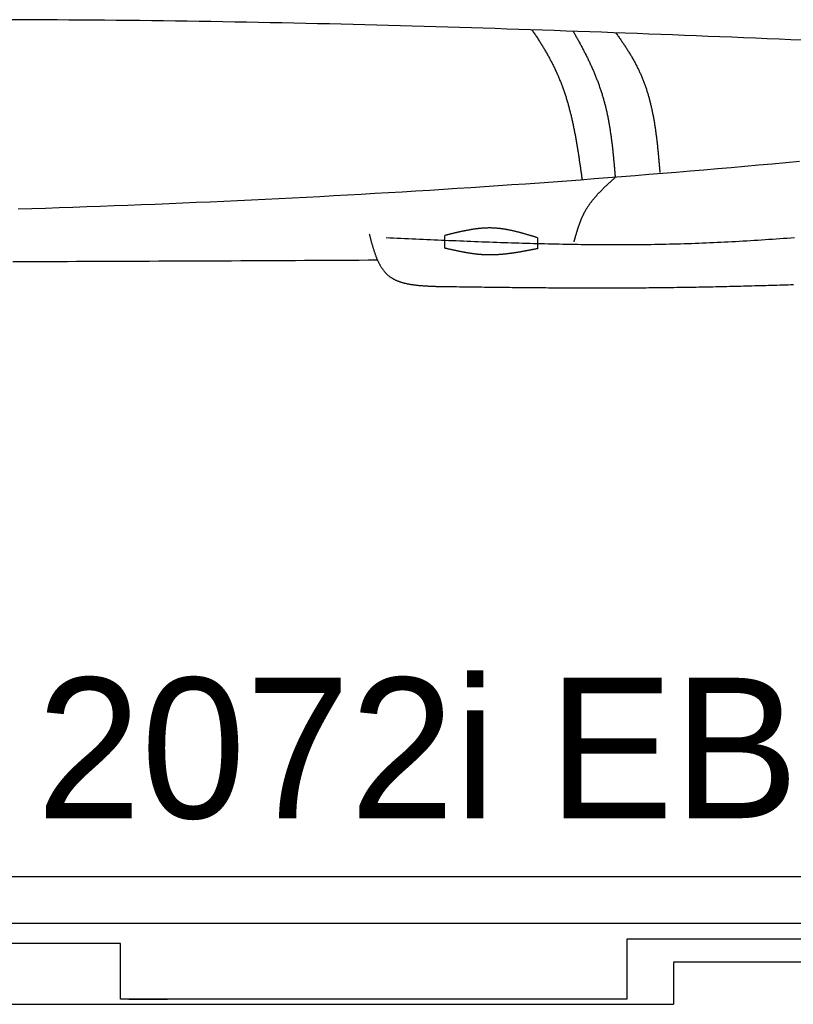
# Model space of a CAD drawing. Extents: x 715 to 7297, y 267 to 3610.
# Tile 41 of 64: x 4004 to 4913, y 287 to 1444. Entities that reach past the tile are written whole.
import ezdxf

# ---------------------------------------------------------------- set-up
doc = ezdxf.new("R2010")
doc.units = 0
doc.layers.get('0').update_dxf_attribs({"linetype": 'CONTINUOUS'})
doc.layers.add('CAR', color=10, linetype='CONTINUOUS')
doc.styles.add('AKTUELL-DIN', font='txt')

# ---------------------------------------------------------------- blocks, each defined once
blk = doc.blocks.new('*U13')
at = {"style": 'AKTUELL-DIN'}
blk.add_text('2072i EB LP=260', height=165, dxfattribs=at).set_placement((4024.4, 505.9))

msp = doc.modelspace()

# ---------------------------------------------------------------- linework, layer by layer
for p, q in [((1533.347, 437.271), (6020.522, 437.271)), ((4651.187, 382.271), (1454.174, 382.271)), ((4266.543, 382.271), (4266.246, 382.271)), ((4266.543, 382.271), (4266.543, 382.271)), ((6015.736, 382.271), (4651.187, 382.271)), ((4122.776, 358.771), (1832.775, 358.771)), ((4122.776, 293.271), (4122.776, 358.771)), ((6251.55, 363.771), (4717.775, 363.771)), ((4717.775, 363.771), (4717.775, 293.271)), ((4772.775, 337.271), (6272.775, 337.271)), ((4772.775, 336.521), (4772.775, 287.271)), ((4717.775, 293.271), (4122.776, 293.271)), ((4132.776, 293.271), (4178.005, 293.271)), ((1372.775, 287.271), (4772.775, 287.271))]:
    msp.add_line(p, q)
at = {"layer": 'CAR'}
for points in [[(4504.131, 1175.53), (4504.131, 1190.509)], [(4612.69, 1187.886), (4612.69, 1174.95)]]:
    msp.add_lwpolyline(points, dxfattribs=at)
for points in [[(4924.65, 1419.88, 0), (4910.74, 1420.46, 0), (4896.83, 1421.04, 0), (4882.92, 1421.61, 0), (4869.02, 1422.18, 0), (4855.11, 1422.75, 0), (4841.2, 1423.31, 0), (4827.3, 1423.87, 0), (4813.39, 1424.42, 0), (4799.48, 1424.97, 0), (4785.57, 1425.52, 0), (4771.67, 1426.06, 0), (4757.76, 1426.59, 0), (4743.85, 1427.12, 0), (4729.94, 1427.65, 0), (4716.04, 1428.17, 0), (4702.13, 1428.68, 0), (4688.22, 1429.19, 0), (4674.31, 1429.69, 0), (4660.4, 1430.19, 0), (4646.5, 1430.68, 0), (4632.59, 1431.17, 0), (4618.68, 1431.64, 0), (4604.77, 1432.11, 0), (4590.86, 1432.58, 0), (4576.95, 1433.03, 0), (4563.05, 1433.48, 0), (4549.14, 1433.93, 0), (4535.23, 1434.36, 0), (4521.32, 1434.79, 0), (4507.41, 1435.21, 0), (4493.5, 1435.62, 0), (4479.59, 1436.02, 0), (4465.68, 1436.42, 0), (4451.77, 1436.8, 0), (4437.86, 1437.18, 0), (4423.95, 1437.55, 0), (4410.04, 1437.91, 0), (4396.13, 1438.26, 0), (4382.22, 1438.6, 0), (4368.31, 1438.94, 0), (4354.4, 1439.26, 0), (4340.49, 1439.57, 0), (4326.58, 1439.88, 0), (4312.67, 1440.17, 0), (4298.76, 1440.45, 0), (4284.85, 1440.73, 0), (4270.94, 1440.99, 0), (4257.03, 1441.24, 0), (4243.11, 1441.48, 0), (4229.2, 1441.71, 0), (4215.29, 1441.93, 0), (4201.38, 1442.14, 0), (4187.47, 1442.33, 0), (4173.55, 1442.52, 0), (4159.64, 1442.69, 0), (4145.73, 1442.86, 0), (4131.82, 1443.01, 0), (4117.9, 1443.15, 0), (4103.99, 1443.28, 0), (4090.08, 1443.41, 0), (4076.17, 1443.52, 0), (4062.25, 1443.62, 0), (4048.34, 1443.71, 0), (4034.43, 1443.8, 0), (4020.51, 1443.87, 0), (4006.6, 1443.93, 0), (3992.68, 1443.99, 0)], [(4606.35, 1432.06, 0), (4607.03, 1431.08, 0), (4607.7, 1430.1, 0), (4608.36, 1429.12, 0), (4609.03, 1428.13, 0), (4609.69, 1427.15, 0), (4610.34, 1426.16, 0), (4611, 1425.17, 0), (4611.65, 1424.18, 0), (4612.3, 1423.19, 0), (4612.95, 1422.2, 0), (4613.59, 1421.21, 0), (4614.23, 1420.21, 0), (4614.86, 1419.21, 0), (4615.49, 1418.22, 0), (4616.12, 1417.22, 0), (4616.75, 1416.22, 0), (4617.37, 1415.22, 0), (4617.99, 1414.21, 0), (4618.6, 1413.21, 0), (4619.21, 1412.2, 0), (4619.82, 1411.19, 0), (4620.43, 1410.18, 0), (4621.03, 1409.17, 0), (4621.62, 1408.16, 0), (4622.21, 1407.14, 0), (4622.8, 1406.13, 0), (4623.39, 1405.11, 0), (4623.97, 1404.09, 0), (4624.54, 1403.07, 0), (4625.12, 1402.05, 0), (4625.69, 1401.02, 0), (4626.25, 1399.99, 0), (4626.81, 1398.97, 0), (4627.37, 1397.94, 0), (4627.92, 1396.9, 0), (4628.46, 1395.87, 0), (4629.01, 1394.84, 0), (4629.54, 1393.8, 0), (4630.08, 1392.76, 0), (4630.61, 1391.72, 0), (4631.13, 1390.67, 0), (4631.65, 1389.63, 0), (4632.17, 1388.58, 0), (4632.68, 1387.53, 0), (4633.19, 1386.48, 0), (4633.69, 1385.43, 0), (4634.18, 1384.37, 0), (4634.67, 1383.32, 0), (4635.16, 1382.26, 0), (4635.64, 1381.2, 0), (4636.12, 1380.13, 0), (4636.59, 1379.07, 0), (4637.06, 1378, 0), (4637.52, 1376.93, 0), (4637.98, 1375.86, 0), (4638.43, 1374.78, 0), (4638.87, 1373.7, 0), (4639.31, 1372.63, 0), (4639.75, 1371.54, 0), (4640.18, 1370.46, 0), (4640.6, 1369.37, 0), (4641.02, 1368.29, 0), (4641.44, 1367.2, 0), (4641.85, 1366.1, 0), (4642.25, 1365.01, 0), (4642.65, 1363.91, 0), (4643.04, 1362.82, 0), (4643.43, 1361.71, 0), (4643.82, 1360.61, 0), (4644.2, 1359.51, 0), (4644.57, 1358.4, 0), (4644.94, 1357.29, 0), (4645.31, 1356.18, 0), (4645.67, 1355.07, 0), (4646.03, 1353.96, 0), (4646.38, 1352.84, 0), (4646.73, 1351.72, 0), (4647.07, 1350.6, 0), (4647.41, 1349.48, 0), (4647.74, 1348.36, 0), (4648.07, 1347.23, 0), (4648.4, 1346.11, 0), (4648.72, 1344.98, 0), (4649.04, 1343.85, 0), (4649.35, 1342.72, 0), (4649.66, 1341.58, 0), (4649.97, 1340.45, 0), (4650.27, 1339.31, 0), (4650.57, 1338.17, 0), (4650.87, 1337.03, 0), (4651.16, 1335.89, 0), (4651.45, 1334.75, 0), (4651.73, 1333.61, 0), (4652.01, 1332.46, 0), (4652.29, 1331.32, 0), (4652.56, 1330.17, 0), (4652.83, 1329.02, 0), (4653.1, 1327.87, 0), (4653.36, 1326.72, 0), (4653.62, 1325.57, 0), (4653.88, 1324.41, 0), (4654.14, 1323.26, 0), (4654.39, 1322.1, 0), (4654.64, 1320.94, 0), (4654.88, 1319.78, 0), (4655.12, 1318.62, 0), (4655.36, 1317.46, 0), (4655.6, 1316.3, 0), (4655.84, 1315.14, 0), (4656.07, 1313.97, 0), (4656.3, 1312.81, 0), (4656.52, 1311.64, 0), (4656.75, 1310.48, 0), (4656.97, 1309.31, 0), (4657.19, 1308.14, 0), (4657.4, 1306.97, 0), (4657.62, 1305.8, 0), (4657.83, 1304.63, 0), (4658.04, 1303.46, 0), (4658.25, 1302.29, 0), (4658.45, 1301.11, 0), (4658.66, 1299.94, 0), (4658.86, 1298.77, 0), (4659.06, 1297.59, 0), (4659.26, 1296.42, 0), (4659.45, 1295.24, 0), (4659.65, 1294.06, 0), (4659.84, 1292.89, 0), (4660.03, 1291.71, 0), (4660.22, 1290.53, 0), (4660.41, 1289.35, 0), (4660.59, 1288.17, 0), (4660.78, 1286.99, 0), (4660.96, 1285.81, 0), (4661.14, 1284.63, 0), (4661.32, 1283.45, 0), (4661.5, 1282.27, 0), (4661.68, 1281.09, 0), (4661.86, 1279.91, 0), (4662.03, 1278.73, 0), (4662.21, 1277.54, 0), (4662.38, 1276.36, 0), (4662.55, 1275.18, 0), (4662.73, 1274, 0), (4662.9, 1272.81, 0), (4663.07, 1271.63, 0), (4663.24, 1270.45, 0), (4663.41, 1269.27, 0), (4663.58, 1268.08, 0), (4663.74, 1266.9, 0), (4663.91, 1265.72, 0), (4664.08, 1264.54, 0), (4664.24, 1263.35, 0), (4664.41, 1262.17, 0), (4664.58, 1260.99, 0), (4664.74, 1259.81, 0), (4664.91, 1258.62, 0), (4665.07, 1257.44, 0), (4665.24, 1256.26, 0)], [(4654.68, 1430.39, 0), (4655.26, 1429.4, 0), (4655.84, 1428.41, 0), (4656.41, 1427.41, 0), (4656.98, 1426.42, 0), (4657.55, 1425.43, 0), (4658.12, 1424.43, 0), (4658.69, 1423.43, 0), (4659.25, 1422.44, 0), (4659.81, 1421.44, 0), (4660.37, 1420.44, 0), (4660.93, 1419.44, 0), (4661.48, 1418.44, 0), (4662.03, 1417.44, 0), (4662.58, 1416.43, 0), (4663.12, 1415.43, 0), (4663.67, 1414.43, 0), (4664.21, 1413.42, 0), (4664.75, 1412.42, 0), (4665.28, 1411.41, 0), (4665.81, 1410.4, 0), (4666.34, 1409.39, 0), (4666.87, 1408.38, 0), (4667.39, 1407.37, 0), (4667.91, 1406.36, 0), (4668.43, 1405.35, 0), (4668.95, 1404.34, 0), (4669.46, 1403.32, 0), (4669.96, 1402.31, 0), (4670.47, 1401.29, 0), (4670.97, 1400.27, 0), (4671.47, 1399.26, 0), (4671.97, 1398.24, 0), (4672.46, 1397.22, 0), (4672.95, 1396.19, 0), (4673.43, 1395.17, 0), (4673.92, 1394.15, 0), (4674.4, 1393.12, 0), (4674.87, 1392.1, 0), (4675.34, 1391.07, 0), (4675.81, 1390.04, 0), (4676.28, 1389.01, 0), (4676.74, 1387.98, 0), (4677.19, 1386.95, 0), (4677.65, 1385.92, 0), (4678.1, 1384.88, 0), (4678.55, 1383.85, 0), (4678.99, 1382.81, 0), (4679.43, 1381.77, 0), (4679.86, 1380.73, 0), (4680.29, 1379.69, 0), (4680.72, 1378.65, 0), (4681.14, 1377.61, 0), (4681.56, 1376.56, 0), (4681.98, 1375.52, 0), (4682.39, 1374.47, 0), (4682.79, 1373.42, 0), (4683.2, 1372.37, 0), (4683.59, 1371.32, 0), (4683.99, 1370.27, 0), (4684.38, 1369.22, 0), (4684.76, 1368.16, 0), (4685.15, 1367.1, 0), (4685.52, 1366.05, 0), (4685.89, 1364.99, 0), (4686.26, 1363.93, 0), (4686.63, 1362.86, 0), (4686.99, 1361.8, 0), (4687.34, 1360.73, 0), (4687.69, 1359.67, 0), (4688.03, 1358.6, 0), (4688.37, 1357.53, 0), (4688.71, 1356.46, 0), (4689.04, 1355.39, 0), (4689.37, 1354.31, 0), (4689.69, 1353.23, 0), (4690.01, 1352.16, 0), (4690.32, 1351.08, 0), (4690.62, 1350, 0), (4690.92, 1348.91, 0), (4691.22, 1347.83, 0), (4691.51, 1346.75, 0), (4691.8, 1345.66, 0), (4692.08, 1344.57, 0), (4692.36, 1343.48, 0), (4692.63, 1342.39, 0), (4692.9, 1341.29, 0), (4693.16, 1340.2, 0), (4693.42, 1339.1, 0), (4693.68, 1338, 0), (4693.93, 1336.91, 0), (4694.17, 1335.81, 0), (4694.42, 1334.7, 0), (4694.65, 1333.6, 0), (4694.89, 1332.5, 0), (4695.12, 1331.39, 0), (4695.34, 1330.28, 0), (4695.56, 1329.17, 0), (4695.78, 1328.06, 0), (4695.99, 1326.95, 0), (4696.2, 1325.84, 0), (4696.41, 1324.73, 0), (4696.61, 1323.61, 0), (4696.81, 1322.5, 0), (4697.01, 1321.38, 0), (4697.2, 1320.26, 0), (4697.39, 1319.14, 0), (4697.58, 1318.02, 0), (4697.76, 1316.9, 0), (4697.94, 1315.78, 0), (4698.11, 1314.66, 0), (4698.29, 1313.53, 0), (4698.46, 1312.41, 0), (4698.62, 1311.28, 0), (4698.79, 1310.15, 0), (4698.95, 1309.03, 0), (4699.11, 1307.9, 0), (4699.27, 1306.77, 0), (4699.42, 1305.64, 0), (4699.57, 1304.51, 0), (4699.72, 1303.37, 0), (4699.86, 1302.24, 0), (4700.01, 1301.11, 0), (4700.15, 1299.97, 0), (4700.29, 1298.84, 0), (4700.43, 1297.7, 0), (4700.56, 1296.56, 0), (4700.69, 1295.43, 0), (4700.82, 1294.29, 0), (4700.95, 1293.15, 0), (4701.08, 1292.01, 0), (4701.21, 1290.87, 0), (4701.33, 1289.73, 0), (4701.45, 1288.59, 0), (4701.57, 1287.45, 0), (4701.69, 1286.31, 0), (4701.81, 1285.16, 0), (4701.92, 1284.02, 0), (4702.04, 1282.88, 0), (4702.15, 1281.74, 0), (4702.26, 1280.59, 0), (4702.37, 1279.45, 0), (4702.48, 1278.3, 0), (4702.59, 1277.16, 0), (4702.7, 1276.01, 0), (4702.8, 1274.86, 0), (4702.91, 1273.72, 0), (4703.01, 1272.57, 0), (4703.12, 1271.43, 0), (4703.22, 1270.28, 0), (4703.32, 1269.13, 0), (4703.43, 1267.98, 0), (4703.53, 1266.84, 0), (4703.63, 1265.69, 0), (4703.73, 1264.54, 0), (4703.83, 1263.39, 0), (4703.93, 1262.25, 0), (4704.03, 1261.1, 0), (4704.13, 1259.95, 0), (4704.23, 1258.8, 0)], [(4704.72, 1428.59, 0), (4705.39, 1427.69, 0), (4706.06, 1426.79, 0), (4706.72, 1425.89, 0), (4707.38, 1424.99, 0), (4708.03, 1424.09, 0), (4708.68, 1423.18, 0), (4709.33, 1422.28, 0), (4709.98, 1421.37, 0), (4710.62, 1420.46, 0), (4711.26, 1419.55, 0), (4711.89, 1418.64, 0), (4712.52, 1417.72, 0), (4713.15, 1416.81, 0), (4713.78, 1415.89, 0), (4714.4, 1414.97, 0), (4715.01, 1414.05, 0), (4715.62, 1413.13, 0), (4716.23, 1412.21, 0), (4716.83, 1411.28, 0), (4717.43, 1410.36, 0), (4718.03, 1409.43, 0), (4718.62, 1408.5, 0), (4719.21, 1407.57, 0), (4719.79, 1406.63, 0), (4720.37, 1405.7, 0), (4720.94, 1404.76, 0), (4721.51, 1403.82, 0), (4722.08, 1402.88, 0), (4722.64, 1401.94, 0), (4723.2, 1400.99, 0), (4723.75, 1400.04, 0), (4724.29, 1399.1, 0), (4724.84, 1398.14, 0), (4725.37, 1397.19, 0), (4725.91, 1396.24, 0), (4726.43, 1395.28, 0), (4726.96, 1394.32, 0), (4727.47, 1393.36, 0), (4727.99, 1392.4, 0), (4728.49, 1391.43, 0), (4728.99, 1390.46, 0), (4729.49, 1389.49, 0), (4729.98, 1388.52, 0), (4730.47, 1387.55, 0), (4730.95, 1386.57, 0), (4731.43, 1385.59, 0), (4731.9, 1384.61, 0), (4732.36, 1383.63, 0), (4732.82, 1382.64, 0), (4733.27, 1381.65, 0), (4733.72, 1380.66, 0), (4734.16, 1379.67, 0), (4734.6, 1378.67, 0), (4735.03, 1377.68, 0), (4735.46, 1376.67, 0), (4735.88, 1375.67, 0), (4736.29, 1374.67, 0), (4736.7, 1373.66, 0), (4737.1, 1372.65, 0), (4737.49, 1371.64, 0), (4737.88, 1370.62, 0), (4738.26, 1369.6, 0), (4738.64, 1368.58, 0), (4739.01, 1367.56, 0), (4739.38, 1366.53, 0), (4739.74, 1365.51, 0), (4740.09, 1364.48, 0), (4740.44, 1363.44, 0), (4740.78, 1362.41, 0), (4741.12, 1361.37, 0), (4741.45, 1360.34, 0), (4741.78, 1359.29, 0), (4742.1, 1358.25, 0), (4742.42, 1357.21, 0), (4742.73, 1356.16, 0), (4743.04, 1355.11, 0), (4743.34, 1354.06, 0), (4743.64, 1353.01, 0), (4743.93, 1351.95, 0), (4744.21, 1350.9, 0), (4744.5, 1349.84, 0), (4744.77, 1348.78, 0), (4745.05, 1347.72, 0), (4745.31, 1346.65, 0), (4745.58, 1345.59, 0), (4745.84, 1344.52, 0), (4746.09, 1343.45, 0), (4746.34, 1342.38, 0), (4746.59, 1341.31, 0), (4746.83, 1340.24, 0), (4747.07, 1339.17, 0), (4747.3, 1338.09, 0), (4747.53, 1337.01, 0), (4747.76, 1335.93, 0), (4747.98, 1334.85, 0), (4748.2, 1333.77, 0), (4748.41, 1332.69, 0), (4748.62, 1331.61, 0), (4748.83, 1330.52, 0), (4749.03, 1329.44, 0), (4749.23, 1328.35, 0), (4749.42, 1327.26, 0), (4749.62, 1326.17, 0), (4749.81, 1325.08, 0), (4749.99, 1323.99, 0), (4750.17, 1322.9, 0), (4750.35, 1321.8, 0), (4750.53, 1320.71, 0), (4750.7, 1319.61, 0), (4750.87, 1318.52, 0), (4751.04, 1317.42, 0), (4751.2, 1316.32, 0), (4751.36, 1315.22, 0), (4751.52, 1314.13, 0), (4751.67, 1313.03, 0), (4751.83, 1311.93, 0), (4751.98, 1310.82, 0), (4752.12, 1309.72, 0), (4752.27, 1308.62, 0), (4752.41, 1307.52, 0), (4752.55, 1306.42, 0), (4752.69, 1305.31, 0), (4752.83, 1304.21, 0), (4752.96, 1303.11, 0), (4753.09, 1302, 0), (4753.22, 1300.9, 0), (4753.35, 1299.79, 0), (4753.47, 1298.69, 0), (4753.59, 1297.58, 0), (4753.72, 1296.48, 0), (4753.83, 1295.37, 0), (4753.95, 1294.27, 0), (4754.07, 1293.16, 0), (4754.18, 1292.05, 0), (4754.3, 1290.95, 0), (4754.41, 1289.84, 0), (4754.52, 1288.74, 0), (4754.63, 1287.63, 0), (4754.73, 1286.53, 0), (4754.84, 1285.42, 0), (4754.94, 1284.32, 0), (4755.05, 1283.21, 0), (4755.15, 1282.11, 0), (4755.25, 1281, 0), (4755.35, 1279.9, 0), (4755.45, 1278.8, 0), (4755.55, 1277.7, 0), (4755.65, 1276.59, 0), (4755.74, 1275.49, 0), (4755.84, 1274.39, 0), (4755.94, 1273.29, 0), (4756.03, 1272.19, 0), (4756.13, 1271.09, 0), (4756.22, 1269.99, 0), (4756.32, 1268.89, 0), (4756.41, 1267.8, 0), (4756.5, 1266.7, 0), (4756.6, 1265.6, 0), (4756.69, 1264.51, 0)], [(4920.78, 1277.26, 0), (4904.7, 1275.8, 0), (4888.61, 1274.36, 0), (4872.53, 1272.92, 0), (4856.44, 1271.5, 0), (4840.35, 1270.1, 0), (4824.27, 1268.71, 0), (4808.18, 1267.33, 0), (4792.09, 1265.96, 0), (4776, 1264.62, 0), (4759.9, 1263.28, 0), (4743.81, 1261.97, 0), (4727.72, 1260.67, 0), (4711.62, 1259.39, 0), (4695.53, 1258.12, 0), (4679.43, 1256.88, 0), (4663.33, 1255.65, 0), (4647.24, 1254.44, 0), (4631.14, 1253.25, 0), (4615.04, 1252.08, 0), (4598.93, 1250.94, 0), (4582.83, 1249.81, 0), (4566.73, 1248.7, 0), (4550.62, 1247.62, 0), (4534.51, 1246.55, 0), (4518.41, 1245.5, 0), (4502.3, 1244.47, 0), (4486.19, 1243.46, 0), (4470.08, 1242.47, 0), (4453.97, 1241.5, 0), (4437.85, 1240.55, 0), (4421.74, 1239.61, 0), (4405.62, 1238.7, 0), (4389.51, 1237.8, 0), (4373.39, 1236.92, 0), (4357.27, 1236.06, 0), (4341.15, 1235.22, 0), (4325.03, 1234.39, 0), (4308.91, 1233.58, 0), (4292.79, 1232.79, 0), (4276.67, 1232.01, 0), (4260.54, 1231.25, 0), (4244.42, 1230.51, 0), (4228.29, 1229.79, 0), (4212.17, 1229.08, 0), (4196.04, 1228.38, 0), (4179.91, 1227.71, 0), (4163.78, 1227.04, 0), (4147.65, 1226.4, 0), (4131.52, 1225.77, 0), (4115.39, 1225.15, 0), (4099.26, 1224.55, 0), (4083.12, 1223.97, 0), (4066.99, 1223.4, 0), (4050.85, 1222.84, 0), (4034.72, 1222.3, 0), (4018.58, 1221.77, 0), (4002.44, 1221.26, 0)], [(4704.23, 1258.8, 0), (4703.79, 1258.4, 0), (4703.36, 1258, 0), (4702.92, 1257.61, 0), (4702.49, 1257.21, 0), (4702.05, 1256.81, 0), (4701.61, 1256.41, 0), (4701.18, 1256.01, 0), (4700.74, 1255.61, 0), (4700.31, 1255.21, 0), (4699.87, 1254.81, 0), (4699.44, 1254.41, 0), (4699, 1254.01, 0), (4698.57, 1253.61, 0), (4698.14, 1253.21, 0), (4697.71, 1252.81, 0), (4697.27, 1252.41, 0), (4696.84, 1252.01, 0), (4696.41, 1251.6, 0), (4695.98, 1251.2, 0), (4695.55, 1250.8, 0), (4695.12, 1250.39, 0), (4694.69, 1249.99, 0), (4694.27, 1249.59, 0), (4693.84, 1249.18, 0), (4693.42, 1248.78, 0), (4692.99, 1248.37, 0), (4692.57, 1247.96, 0), (4692.15, 1247.56, 0), (4691.72, 1247.15, 0), (4691.3, 1246.74, 0), (4690.88, 1246.33, 0), (4690.47, 1245.92, 0), (4690.05, 1245.51, 0), (4689.63, 1245.1, 0), (4689.22, 1244.69, 0), (4688.81, 1244.28, 0), (4688.39, 1243.86, 0), (4687.98, 1243.45, 0), (4687.57, 1243.03, 0), (4687.17, 1242.62, 0), (4686.76, 1242.2, 0), (4686.36, 1241.78, 0), (4685.95, 1241.36, 0), (4685.55, 1240.95, 0), (4685.15, 1240.52, 0), (4684.75, 1240.1, 0), (4684.36, 1239.68, 0), (4683.96, 1239.26, 0), (4683.57, 1238.83, 0), (4683.18, 1238.41, 0), (4682.79, 1237.98, 0), (4682.4, 1237.55, 0), (4682.02, 1237.12, 0), (4681.63, 1236.69, 0), (4681.25, 1236.26, 0), (4680.87, 1235.83, 0), (4680.49, 1235.4, 0), (4680.12, 1234.96, 0), (4679.74, 1234.53, 0), (4679.37, 1234.09, 0), (4679, 1233.65, 0), (4678.64, 1233.21, 0), (4678.27, 1232.77, 0), (4677.91, 1232.33, 0), (4677.55, 1231.88, 0), (4677.19, 1231.44, 0), (4676.84, 1230.99, 0), (4676.49, 1230.54, 0), (4676.14, 1230.09, 0), (4675.79, 1229.64, 0), (4675.45, 1229.19, 0), (4675.1, 1228.73, 0), (4674.76, 1228.28, 0), (4674.43, 1227.82, 0), (4674.09, 1227.36, 0), (4673.76, 1226.9, 0), (4673.43, 1226.43, 0), (4673.11, 1225.97, 0), (4672.79, 1225.5, 0), (4672.47, 1225.04, 0), (4672.15, 1224.57, 0), (4671.83, 1224.1, 0), (4671.52, 1223.62, 0), (4671.22, 1223.15, 0), (4670.91, 1222.67, 0), (4670.61, 1222.19, 0), (4670.31, 1221.71, 0), (4670.02, 1221.23, 0), (4669.72, 1220.75, 0), (4669.44, 1220.26, 0), (4669.15, 1219.77, 0), (4668.87, 1219.28, 0), (4668.59, 1218.79, 0), (4668.31, 1218.29, 0), (4668.04, 1217.8, 0), (4667.78, 1217.3, 0), (4667.51, 1216.8, 0), (4667.25, 1216.3, 0), (4666.99, 1215.79, 0), (4666.74, 1215.29, 0), (4666.49, 1214.78, 0), (4666.24, 1214.27, 0), (4665.99, 1213.76, 0), (4665.75, 1213.24, 0), (4665.51, 1212.73, 0), (4665.28, 1212.21, 0), (4665.04, 1211.69, 0), (4664.81, 1211.17, 0), (4664.58, 1210.65, 0), (4664.36, 1210.12, 0), (4664.14, 1209.6, 0), (4663.92, 1209.07, 0), (4663.7, 1208.54, 0), (4663.49, 1208.01, 0), (4663.28, 1207.48, 0), (4663.07, 1206.95, 0), (4662.86, 1206.41, 0), (4662.66, 1205.88, 0), (4662.45, 1205.34, 0), (4662.25, 1204.8, 0), (4662.05, 1204.26, 0), (4661.86, 1203.72, 0), (4661.67, 1203.18, 0), (4661.47, 1202.64, 0), (4661.28, 1202.09, 0), (4661.1, 1201.54, 0), (4660.91, 1201, 0), (4660.72, 1200.45, 0), (4660.54, 1199.9, 0), (4660.36, 1199.35, 0), (4660.18, 1198.8, 0), (4660, 1198.25, 0), (4659.83, 1197.7, 0), (4659.65, 1197.14, 0), (4659.48, 1196.59, 0), (4659.3, 1196.04, 0), (4659.13, 1195.48, 0), (4658.96, 1194.92, 0), (4658.79, 1194.37, 0), (4658.63, 1193.81, 0), (4658.46, 1193.25, 0), (4658.29, 1192.69, 0), (4658.13, 1192.13, 0), (4657.97, 1191.57, 0), (4657.8, 1191.01, 0), (4657.64, 1190.45, 0), (4657.48, 1189.89, 0), (4657.32, 1189.33, 0), (4657.16, 1188.77, 0), (4657, 1188.2, 0), (4656.84, 1187.64, 0), (4656.68, 1187.08, 0), (4656.52, 1186.52, 0), (4656.36, 1185.95, 0), (4656.21, 1185.39, 0), (4656.05, 1184.82, 0), (4655.89, 1184.26, 0), (4655.73, 1183.7, 0), (4655.58, 1183.13, 0)], [(4415.16, 1192.21, 0), (4415.36, 1191.45, 0), (4415.56, 1190.69, 0), (4415.76, 1189.94, 0), (4415.95, 1189.18, 0), (4416.15, 1188.42, 0), (4416.35, 1187.67, 0), (4416.55, 1186.91, 0), (4416.75, 1186.16, 0), (4416.96, 1185.4, 0), (4417.16, 1184.65, 0), (4417.36, 1183.9, 0), (4417.57, 1183.15, 0), (4417.77, 1182.4, 0), (4417.98, 1181.66, 0), (4418.19, 1180.91, 0), (4418.4, 1180.17, 0), (4418.61, 1179.43, 0), (4418.82, 1178.69, 0), (4419.04, 1177.95, 0), (4419.26, 1177.22, 0), (4419.48, 1176.48, 0), (4419.7, 1175.75, 0), (4419.92, 1175.03, 0), (4420.15, 1174.3, 0), (4420.37, 1173.58, 0), (4420.6, 1172.86, 0), (4420.84, 1172.15, 0), (4421.07, 1171.44, 0), (4421.31, 1170.73, 0), (4421.55, 1170.02, 0), (4421.8, 1169.32, 0), (4422.05, 1168.63, 0), (4422.3, 1167.93, 0), (4422.55, 1167.24, 0), (4422.81, 1166.56, 0), (4423.07, 1165.88, 0), (4423.33, 1165.2, 0), (4423.6, 1164.53, 0), (4423.87, 1163.86, 0), (4424.15, 1163.2, 0), (4424.43, 1162.54, 0), (4424.71, 1161.89, 0), (4425, 1161.24, 0), (4425.3, 1160.6, 0), (4425.59, 1159.96, 0), (4425.89, 1159.33, 0), (4426.2, 1158.7, 0), (4426.51, 1158.08, 0), (4426.83, 1157.47, 0), (4427.15, 1156.86, 0), (4427.47, 1156.26, 0), (4427.8, 1155.66, 0), (4428.14, 1155.07, 0), (4428.48, 1154.49, 0), (4428.83, 1153.91, 0), (4429.18, 1153.35, 0), (4429.53, 1152.78, 0), (4429.9, 1152.23, 0), (4430.27, 1151.68, 0), (4430.64, 1151.14, 0), (4431.02, 1150.6, 0), (4431.41, 1150.07, 0), (4431.8, 1149.56, 0), (4432.2, 1149.04, 0), (4432.61, 1148.54, 0), (4433.02, 1148.04, 0), (4433.44, 1147.56, 0), (4433.86, 1147.08, 0), (4434.3, 1146.6, 0), (4434.74, 1146.14, 0), (4435.18, 1145.69, 0), (4435.63, 1145.24, 0), (4436.1, 1144.8, 0), (4436.56, 1144.38, 0), (4437.04, 1143.96, 0), (4437.52, 1143.55, 0), (4438.01, 1143.15, 0), (4438.51, 1142.76, 0), (4439.01, 1142.37, 0), (4439.52, 1142, 0), (4440.04, 1141.63, 0), (4440.57, 1141.27, 0), (4441.1, 1140.93, 0), (4441.64, 1140.59, 0), (4442.19, 1140.25, 0), (4442.74, 1139.93, 0), (4443.3, 1139.61, 0), (4443.86, 1139.3, 0), (4444.43, 1139, 0), (4445.01, 1138.71, 0), (4445.6, 1138.42, 0), (4446.19, 1138.15, 0), (4446.78, 1137.87, 0), (4447.39, 1137.61, 0), (4447.99, 1137.35, 0), (4448.61, 1137.1, 0), (4449.23, 1136.86, 0), (4449.85, 1136.63, 0), (4450.48, 1136.4, 0), (4451.12, 1136.17, 0), (4451.76, 1135.96, 0), (4452.4, 1135.75, 0), (4453.05, 1135.54, 0), (4453.71, 1135.35, 0), (4454.37, 1135.15, 0), (4455.04, 1134.97, 0), (4455.71, 1134.79, 0), (4456.38, 1134.61, 0), (4457.06, 1134.44, 0), (4457.75, 1134.28, 0), (4458.43, 1134.12, 0), (4459.13, 1133.97, 0), (4459.82, 1133.82, 0), (4460.53, 1133.68, 0), (4461.23, 1133.54, 0), (4461.94, 1133.41, 0), (4462.65, 1133.28, 0), (4463.37, 1133.16, 0), (4464.09, 1133.04, 0), (4464.81, 1132.92, 0), (4465.54, 1132.81, 0), (4466.27, 1132.71, 0), (4467, 1132.6, 0), (4467.74, 1132.5, 0), (4468.48, 1132.41, 0), (4469.22, 1132.32, 0), (4469.97, 1132.23, 0), (4470.72, 1132.15, 0), (4471.47, 1132.07, 0), (4472.23, 1131.99, 0), (4472.98, 1131.91, 0), (4473.74, 1131.84, 0), (4474.51, 1131.78, 0), (4475.27, 1131.71, 0), (4476.04, 1131.65, 0), (4476.8, 1131.59, 0), (4477.58, 1131.53, 0), (4478.35, 1131.47, 0), (4479.12, 1131.42, 0), (4479.9, 1131.37, 0), (4480.68, 1131.32, 0), (4481.46, 1131.28, 0), (4482.24, 1131.23, 0), (4483.02, 1131.19, 0), (4483.8, 1131.15, 0), (4484.59, 1131.11, 0), (4485.38, 1131.07, 0), (4486.16, 1131.03, 0), (4486.95, 1131, 0), (4487.74, 1130.96, 0), (4488.53, 1130.93, 0), (4489.32, 1130.89, 0), (4490.11, 1130.86, 0), (4490.9, 1130.83, 0), (4491.7, 1130.8, 0), (4492.49, 1130.77, 0), (4493.28, 1130.74, 0), (4494.08, 1130.71, 0), (4494.87, 1130.68, 0)], [(4612.69, 1187.89, 0), (4612.01, 1188.09, 0), (4611.34, 1188.3, 0), (4610.66, 1188.51, 0), (4609.98, 1188.72, 0), (4609.3, 1188.92, 0), (4608.62, 1189.13, 0), (4607.95, 1189.34, 0), (4607.27, 1189.54, 0), (4606.59, 1189.75, 0), (4605.91, 1189.95, 0), (4605.24, 1190.16, 0), (4604.56, 1190.36, 0), (4603.88, 1190.56, 0), (4603.2, 1190.77, 0), (4602.53, 1190.97, 0), (4601.85, 1191.17, 0), (4601.17, 1191.37, 0), (4600.49, 1191.57, 0), (4599.81, 1191.76, 0), (4599.14, 1191.96, 0), (4598.46, 1192.15, 0), (4597.78, 1192.35, 0), (4597.1, 1192.54, 0), (4596.43, 1192.73, 0), (4595.75, 1192.92, 0), (4595.07, 1193.11, 0), (4594.39, 1193.29, 0), (4593.71, 1193.48, 0), (4593.03, 1193.66, 0), (4592.36, 1193.84, 0), (4591.68, 1194.02, 0), (4591, 1194.2, 0), (4590.32, 1194.37, 0), (4589.64, 1194.55, 0), (4588.96, 1194.72, 0), (4588.29, 1194.89, 0), (4587.61, 1195.06, 0), (4586.93, 1195.22, 0), (4586.25, 1195.38, 0), (4585.57, 1195.54, 0), (4584.89, 1195.7, 0), (4584.21, 1195.86, 0), (4583.53, 1196.01, 0), (4582.85, 1196.16, 0), (4582.17, 1196.3, 0), (4581.5, 1196.45, 0), (4580.82, 1196.59, 0), (4580.14, 1196.73, 0), (4579.46, 1196.87, 0), (4578.78, 1197, 0), (4578.1, 1197.13, 0), (4577.42, 1197.25, 0), (4576.74, 1197.38, 0), (4576.06, 1197.5, 0), (4575.38, 1197.61, 0), (4574.7, 1197.73, 0), (4574.02, 1197.84, 0), (4573.34, 1197.95, 0), (4572.66, 1198.05, 0), (4571.98, 1198.15, 0), (4571.3, 1198.24, 0), (4570.62, 1198.34, 0), (4569.93, 1198.42, 0), (4569.25, 1198.51, 0), (4568.57, 1198.59, 0), (4567.89, 1198.66, 0), (4567.21, 1198.74, 0), (4566.53, 1198.81, 0), (4565.85, 1198.87, 0), (4565.17, 1198.93, 0), (4564.48, 1198.99, 0), (4563.8, 1199.04, 0), (4563.12, 1199.08, 0), (4562.44, 1199.13, 0), (4561.76, 1199.16, 0), (4561.07, 1199.2, 0), (4560.39, 1199.23, 0), (4559.71, 1199.25, 0), (4559.03, 1199.27, 0), (4558.34, 1199.28, 0), (4557.66, 1199.29, 0), (4556.98, 1199.3, 0), (4556.29, 1199.3, 0), (4555.61, 1199.3, 0), (4554.93, 1199.29, 0), (4554.24, 1199.27, 0), (4553.56, 1199.26, 0), (4552.88, 1199.24, 0), (4552.19, 1199.21, 0), (4551.51, 1199.18, 0), (4550.82, 1199.15, 0), (4550.14, 1199.11, 0), (4549.46, 1199.07, 0), (4548.77, 1199.02, 0), (4548.09, 1198.97, 0), (4547.4, 1198.92, 0), (4546.72, 1198.86, 0), (4546.03, 1198.8, 0), (4545.35, 1198.74, 0), (4544.66, 1198.67, 0), (4543.98, 1198.6, 0), (4543.29, 1198.52, 0), (4542.61, 1198.45, 0), (4541.92, 1198.36, 0), (4541.24, 1198.28, 0), (4540.55, 1198.19, 0), (4539.86, 1198.1, 0), (4539.18, 1198.01, 0), (4538.49, 1197.91, 0), (4537.81, 1197.81, 0), (4537.12, 1197.71, 0), (4536.43, 1197.6, 0), (4535.75, 1197.49, 0), (4535.06, 1197.38, 0), (4534.38, 1197.27, 0), (4533.69, 1197.15, 0), (4533, 1197.03, 0), (4532.32, 1196.91, 0), (4531.63, 1196.78, 0), (4530.94, 1196.66, 0), (4530.26, 1196.53, 0), (4529.57, 1196.4, 0), (4528.88, 1196.26, 0), (4528.2, 1196.13, 0), (4527.51, 1195.99, 0), (4526.82, 1195.85, 0), (4526.14, 1195.71, 0), (4525.45, 1195.57, 0), (4524.76, 1195.42, 0), (4524.07, 1195.28, 0), (4523.39, 1195.13, 0), (4522.7, 1194.98, 0), (4522.01, 1194.82, 0), (4521.32, 1194.67, 0), (4520.64, 1194.52, 0), (4519.95, 1194.36, 0), (4519.26, 1194.2, 0), (4518.57, 1194.04, 0), (4517.89, 1193.88, 0), (4517.2, 1193.72, 0), (4516.51, 1193.56, 0), (4515.82, 1193.4, 0), (4515.14, 1193.23, 0), (4514.45, 1193.07, 0), (4513.76, 1192.9, 0), (4513.07, 1192.73, 0), (4512.39, 1192.56, 0), (4511.7, 1192.4, 0), (4511.01, 1192.23, 0), (4510.32, 1192.06, 0), (4509.63, 1191.89, 0), (4508.95, 1191.71, 0), (4508.26, 1191.54, 0), (4507.57, 1191.37, 0), (4506.88, 1191.2, 0), (4506.19, 1191.03, 0), (4505.51, 1190.85, 0), (4504.82, 1190.68, 0), (4504.13, 1190.51, 0)], [(4914.72, 1187.79, 0), (4910.41, 1187.46, 0), (4906.09, 1187.13, 0), (4901.78, 1186.81, 0), (4897.47, 1186.5, 0), (4893.16, 1186.19, 0), (4888.85, 1185.89, 0), (4884.54, 1185.59, 0), (4880.23, 1185.3, 0), (4875.91, 1185.02, 0), (4871.6, 1184.74, 0), (4867.29, 1184.46, 0), (4862.98, 1184.2, 0), (4858.67, 1183.94, 0), (4854.35, 1183.68, 0), (4850.04, 1183.43, 0), (4845.73, 1183.19, 0), (4841.41, 1182.96, 0), (4837.1, 1182.73, 0), (4832.79, 1182.51, 0), (4828.47, 1182.3, 0), (4824.16, 1182.09, 0), (4819.84, 1181.89, 0), (4815.53, 1181.7, 0), (4811.21, 1181.52, 0), (4806.9, 1181.34, 0), (4802.58, 1181.17, 0), (4798.27, 1181.01, 0), (4793.95, 1180.86, 0), (4789.64, 1180.71, 0), (4785.32, 1180.57, 0), (4781, 1180.44, 0), (4776.69, 1180.32, 0), (4772.37, 1180.21, 0), (4768.05, 1180.1, 0), (4763.73, 1180.01, 0), (4759.42, 1179.92, 0), (4755.1, 1179.83, 0), (4750.78, 1179.76, 0), (4746.46, 1179.69, 0), (4742.14, 1179.63, 0), (4737.82, 1179.58, 0), (4733.5, 1179.53, 0), (4729.19, 1179.49, 0), (4724.87, 1179.46, 0), (4720.55, 1179.44, 0), (4716.23, 1179.42, 0), (4711.91, 1179.4, 0), (4707.59, 1179.4, 0), (4703.27, 1179.4, 0), (4698.94, 1179.41, 0), (4694.62, 1179.42, 0), (4690.3, 1179.44, 0), (4685.98, 1179.46, 0), (4681.66, 1179.49, 0), (4677.34, 1179.53, 0), (4673.02, 1179.57, 0), (4668.7, 1179.62, 0), (4664.37, 1179.67, 0), (4660.05, 1179.73, 0), (4655.73, 1179.79, 0), (4651.41, 1179.86, 0), (4647.08, 1179.94, 0), (4642.76, 1180.02, 0), (4638.44, 1180.1, 0), (4634.11, 1180.19, 0), (4629.79, 1180.28, 0), (4625.47, 1180.38, 0), (4621.14, 1180.48, 0), (4616.82, 1180.59, 0), (4612.5, 1180.7, 0), (4608.17, 1180.81, 0), (4603.85, 1180.93, 0), (4599.52, 1181.05, 0), (4595.2, 1181.18, 0), (4590.88, 1181.31, 0), (4586.55, 1181.45, 0), (4582.23, 1181.58, 0), (4577.9, 1181.72, 0), (4573.58, 1181.87, 0), (4569.25, 1182.02, 0), (4564.93, 1182.17, 0), (4560.6, 1182.32, 0), (4556.28, 1182.48, 0), (4551.95, 1182.64, 0), (4547.63, 1182.8, 0), (4543.3, 1182.96, 0), (4538.98, 1183.13, 0), (4534.65, 1183.3, 0), (4530.32, 1183.47, 0), (4526, 1183.64, 0), (4521.67, 1183.82, 0), (4517.35, 1184, 0), (4513.02, 1184.18, 0), (4508.69, 1184.36, 0), (4504.37, 1184.55, 0), (4500.04, 1184.73, 0), (4495.72, 1184.92, 0), (4491.39, 1185.11, 0), (4487.06, 1185.3, 0), (4482.74, 1185.49, 0), (4478.41, 1185.68, 0), (4474.09, 1185.87, 0), (4469.76, 1186.06, 0), (4465.43, 1186.26, 0), (4461.11, 1186.45, 0), (4456.78, 1186.65, 0), (4452.45, 1186.85, 0), (4448.13, 1187.04, 0), (4443.8, 1187.24, 0), (4439.47, 1187.44, 0), (4435.15, 1187.64, 0)], [(4612.69, 1174.95, 0), (4612, 1174.81, 0), (4611.32, 1174.68, 0), (4610.63, 1174.54, 0), (4609.95, 1174.41, 0), (4609.26, 1174.27, 0), (4608.57, 1174.14, 0), (4607.89, 1174, 0), (4607.2, 1173.87, 0), (4606.52, 1173.74, 0), (4605.83, 1173.6, 0), (4605.14, 1173.47, 0), (4604.46, 1173.34, 0), (4603.77, 1173.21, 0), (4603.09, 1173.07, 0), (4602.4, 1172.94, 0), (4601.72, 1172.81, 0), (4601.03, 1172.68, 0), (4600.34, 1172.55, 0), (4599.66, 1172.43, 0), (4598.97, 1172.3, 0), (4598.29, 1172.17, 0), (4597.6, 1172.05, 0), (4596.91, 1171.92, 0), (4596.23, 1171.8, 0), (4595.54, 1171.67, 0), (4594.86, 1171.55, 0), (4594.17, 1171.43, 0), (4593.49, 1171.31, 0), (4592.8, 1171.19, 0), (4592.12, 1171.07, 0), (4591.43, 1170.96, 0), (4590.74, 1170.84, 0), (4590.06, 1170.73, 0), (4589.37, 1170.62, 0), (4588.69, 1170.51, 0), (4588, 1170.4, 0), (4587.32, 1170.29, 0), (4586.63, 1170.18, 0), (4585.95, 1170.08, 0), (4585.26, 1169.97, 0), (4584.58, 1169.87, 0), (4583.89, 1169.77, 0), (4583.21, 1169.67, 0), (4582.52, 1169.58, 0), (4581.84, 1169.48, 0), (4581.15, 1169.39, 0), (4580.47, 1169.3, 0), (4579.78, 1169.21, 0), (4579.1, 1169.12, 0), (4578.41, 1169.03, 0), (4577.73, 1168.95, 0), (4577.04, 1168.87, 0), (4576.36, 1168.79, 0), (4575.67, 1168.71, 0), (4574.99, 1168.64, 0), (4574.3, 1168.57, 0), (4573.62, 1168.5, 0), (4572.93, 1168.43, 0), (4572.25, 1168.36, 0), (4571.57, 1168.3, 0), (4570.88, 1168.24, 0), (4570.2, 1168.18, 0), (4569.51, 1168.13, 0), (4568.83, 1168.07, 0), (4568.14, 1168.02, 0), (4567.46, 1167.97, 0), (4566.78, 1167.93, 0), (4566.09, 1167.89, 0), (4565.41, 1167.85, 0), (4564.73, 1167.81, 0), (4564.04, 1167.78, 0), (4563.36, 1167.74, 0), (4562.67, 1167.72, 0), (4561.99, 1167.69, 0), (4561.31, 1167.67, 0), (4560.62, 1167.65, 0), (4559.94, 1167.63, 0), (4559.26, 1167.62, 0), (4558.58, 1167.61, 0), (4557.89, 1167.61, 0), (4557.21, 1167.6, 0), (4556.53, 1167.6, 0), (4555.84, 1167.61, 0), (4555.16, 1167.61, 0), (4554.48, 1167.62, 0), (4553.8, 1167.64, 0), (4553.11, 1167.65, 0), (4552.43, 1167.67, 0), (4551.75, 1167.7, 0), (4551.07, 1167.73, 0), (4550.38, 1167.76, 0), (4549.7, 1167.79, 0), (4549.02, 1167.83, 0), (4548.34, 1167.87, 0), (4547.66, 1167.92, 0), (4546.98, 1167.97, 0), (4546.29, 1168.02, 0), (4545.61, 1168.08, 0), (4544.93, 1168.14, 0), (4544.25, 1168.2, 0), (4543.57, 1168.26, 0), (4542.89, 1168.33, 0), (4542.21, 1168.4, 0), (4541.52, 1168.47, 0), (4540.84, 1168.55, 0), (4540.16, 1168.63, 0), (4539.48, 1168.71, 0), (4538.8, 1168.8, 0), (4538.12, 1168.89, 0), (4537.44, 1168.98, 0), (4536.76, 1169.07, 0), (4536.08, 1169.17, 0), (4535.4, 1169.26, 0), (4534.72, 1169.36, 0), (4534.04, 1169.47, 0), (4533.36, 1169.57, 0), (4532.68, 1169.68, 0), (4531.99, 1169.79, 0), (4531.31, 1169.9, 0), (4530.63, 1170.01, 0), (4529.95, 1170.13, 0), (4529.27, 1170.25, 0), (4528.59, 1170.37, 0), (4527.91, 1170.49, 0), (4527.23, 1170.61, 0), (4526.55, 1170.74, 0), (4525.87, 1170.86, 0), (4525.19, 1170.99, 0), (4524.51, 1171.12, 0), (4523.83, 1171.26, 0), (4523.15, 1171.39, 0), (4522.48, 1171.52, 0), (4521.8, 1171.66, 0), (4521.12, 1171.8, 0), (4520.44, 1171.94, 0), (4519.76, 1172.08, 0), (4519.08, 1172.22, 0), (4518.4, 1172.36, 0), (4517.72, 1172.51, 0), (4517.04, 1172.65, 0), (4516.36, 1172.8, 0), (4515.68, 1172.94, 0), (4515, 1173.09, 0), (4514.32, 1173.24, 0), (4513.64, 1173.39, 0), (4512.96, 1173.54, 0), (4512.28, 1173.69, 0), (4511.6, 1173.84, 0), (4510.92, 1173.99, 0), (4510.24, 1174.14, 0), (4509.57, 1174.3, 0), (4508.89, 1174.45, 0), (4508.21, 1174.6, 0), (4507.53, 1174.76, 0), (4506.85, 1174.91, 0), (4506.17, 1175.07, 0), (4505.49, 1175.22, 0), (4504.81, 1175.38, 0), (4504.13, 1175.53, 0)], [(3996.39, 1159.91, 0), (4007.1, 1159.94, 0), (4017.81, 1159.97, 0), (4028.52, 1160, 0), (4039.23, 1160.04, 0), (4049.94, 1160.07, 0), (4060.65, 1160.11, 0), (4071.36, 1160.14, 0), (4082.07, 1160.18, 0), (4092.78, 1160.22, 0), (4103.49, 1160.26, 0), (4114.19, 1160.3, 0), (4124.9, 1160.34, 0), (4135.61, 1160.38, 0), (4146.32, 1160.43, 0), (4157.03, 1160.47, 0), (4167.74, 1160.51, 0), (4178.45, 1160.56, 0), (4189.16, 1160.6, 0), (4199.87, 1160.65, 0), (4210.58, 1160.7, 0), (4221.29, 1160.74, 0), (4232, 1160.79, 0), (4242.71, 1160.84, 0), (4253.41, 1160.89, 0), (4264.12, 1160.94, 0), (4274.83, 1160.99, 0), (4285.54, 1161.05, 0), (4296.25, 1161.1, 0), (4306.96, 1161.15, 0), (4317.67, 1161.21, 0), (4328.38, 1161.26, 0), (4339.09, 1161.32, 0), (4349.8, 1161.37, 0), (4360.51, 1161.43, 0), (4371.22, 1161.49, 0), (4381.93, 1161.54, 0), (4392.63, 1161.6, 0), (4403.34, 1161.66, 0), (4414.05, 1161.72, 0), (4424.76, 1161.78, 0)], [(4494.87, 1130.68, 0), (4498.14, 1130.63, 0), (4501.42, 1130.59, 0), (4504.69, 1130.54, 0), (4507.97, 1130.5, 0), (4511.24, 1130.46, 0), (4514.51, 1130.41, 0), (4517.79, 1130.37, 0), (4521.06, 1130.32, 0), (4524.34, 1130.28, 0), (4527.61, 1130.23, 0), (4530.89, 1130.19, 0), (4534.16, 1130.15, 0), (4537.43, 1130.11, 0), (4540.71, 1130.06, 0), (4543.98, 1130.02, 0), (4547.26, 1129.98, 0), (4550.53, 1129.94, 0), (4553.8, 1129.9, 0), (4557.08, 1129.86, 0), (4560.35, 1129.82, 0), (4563.63, 1129.78, 0), (4566.9, 1129.74, 0), (4570.17, 1129.7, 0), (4573.45, 1129.66, 0), (4576.72, 1129.63, 0), (4580, 1129.59, 0), (4583.27, 1129.55, 0), (4586.55, 1129.52, 0), (4589.82, 1129.48, 0), (4593.09, 1129.45, 0), (4596.37, 1129.42, 0), (4599.64, 1129.39, 0), (4602.92, 1129.36, 0), (4606.19, 1129.33, 0), (4609.46, 1129.3, 0), (4612.74, 1129.27, 0), (4616.01, 1129.24, 0), (4619.29, 1129.21, 0), (4622.56, 1129.19, 0), (4625.83, 1129.16, 0), (4629.11, 1129.14, 0), (4632.38, 1129.12, 0), (4635.66, 1129.1, 0), (4638.93, 1129.08, 0), (4642.2, 1129.06, 0), (4645.48, 1129.04, 0), (4648.75, 1129.02, 0), (4652.02, 1129.01, 0), (4655.3, 1128.99, 0), (4658.57, 1128.98, 0), (4661.85, 1128.97, 0), (4665.12, 1128.96, 0), (4668.39, 1128.95, 0), (4671.67, 1128.94, 0), (4674.94, 1128.93, 0), (4678.22, 1128.93, 0), (4681.49, 1128.93, 0), (4684.76, 1128.93, 0), (4688.04, 1128.92, 0), (4691.31, 1128.93, 0), (4694.58, 1128.93, 0), (4697.86, 1128.93, 0), (4701.13, 1128.94, 0), (4704.4, 1128.95, 0), (4707.68, 1128.96, 0), (4710.95, 1128.97, 0), (4714.23, 1128.98, 0), (4717.5, 1128.99, 0), (4720.77, 1129.01, 0), (4724.05, 1129.03, 0), (4727.32, 1129.05, 0), (4730.59, 1129.07, 0), (4733.87, 1129.09, 0), (4737.14, 1129.12, 0), (4740.41, 1129.15, 0), (4743.69, 1129.18, 0), (4746.96, 1129.21, 0), (4750.23, 1129.24, 0), (4753.51, 1129.27, 0), (4756.78, 1129.31, 0), (4760.05, 1129.35, 0), (4763.33, 1129.39, 0), (4766.6, 1129.43, 0), (4769.87, 1129.48, 0), (4773.15, 1129.52, 0), (4776.42, 1129.57, 0), (4779.69, 1129.62, 0), (4782.97, 1129.67, 0), (4786.24, 1129.73, 0), (4789.51, 1129.78, 0), (4792.79, 1129.84, 0), (4796.06, 1129.9, 0), (4799.33, 1129.95, 0), (4802.61, 1130.02, 0), (4805.88, 1130.08, 0), (4809.15, 1130.14, 0), (4812.43, 1130.21, 0), (4815.7, 1130.27, 0), (4818.97, 1130.34, 0), (4822.24, 1130.41, 0), (4825.52, 1130.48, 0), (4828.79, 1130.56, 0), (4832.06, 1130.63, 0), (4835.34, 1130.71, 0), (4838.61, 1130.78, 0), (4841.88, 1130.86, 0), (4845.16, 1130.94, 0), (4848.43, 1131.02, 0), (4851.7, 1131.1, 0), (4854.97, 1131.19, 0), (4858.25, 1131.27, 0), (4861.52, 1131.35, 0), (4864.79, 1131.44, 0), (4868.07, 1131.53, 0), (4871.34, 1131.62, 0), (4874.61, 1131.71, 0), (4877.88, 1131.8, 0), (4881.16, 1131.89, 0), (4884.43, 1131.98, 0), (4887.7, 1132.07, 0), (4890.98, 1132.17, 0), (4894.25, 1132.26, 0), (4897.52, 1132.36, 0), (4900.79, 1132.46, 0), (4904.07, 1132.55, 0), (4907.34, 1132.65, 0), (4910.61, 1132.75, 0), (4913.88, 1132.85, 0)]]:
    msp.add_polyline3d(points, dxfattribs=at)

# ---------------------------------------------------------------- block references
msp.add_blockref('*U13', (0, 0))

doc.saveas('drawing.dxf')
